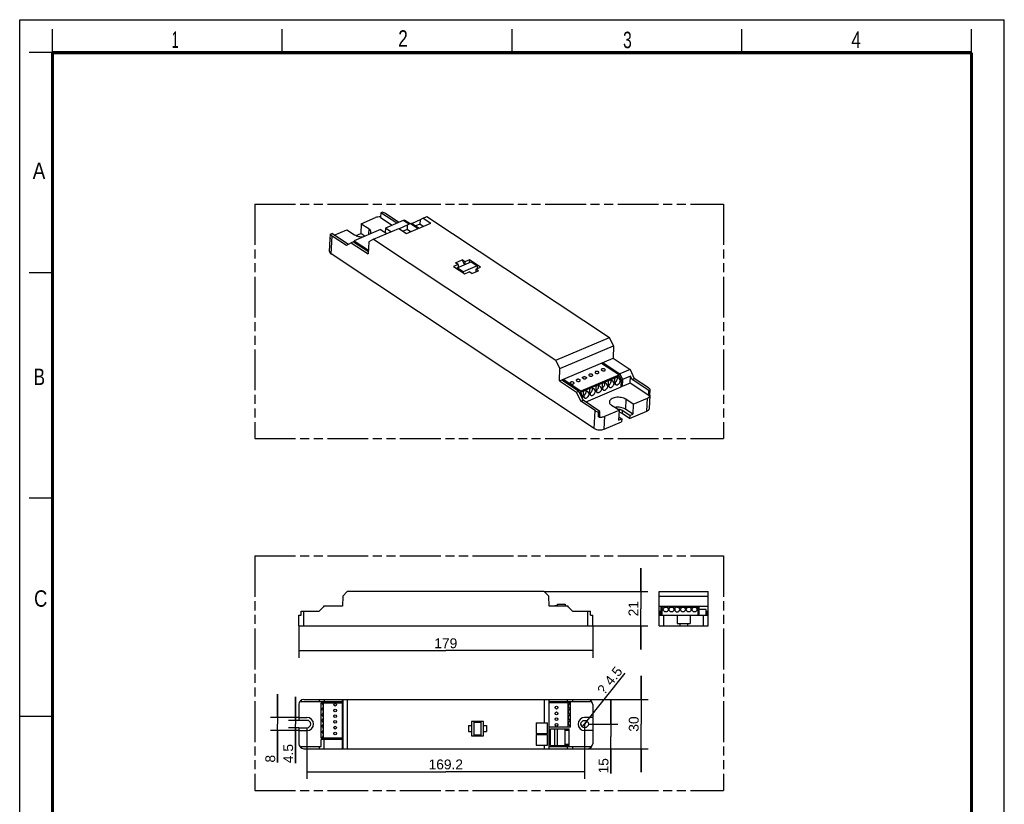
# Model space of a CAD drawing. Header units: millimetres. Extents: x 0 to 210, y 0 to 297.
# Tile 2 of 2: x 0 to 210, y 130 to 297. Entities that reach past the tile are written whole.
import ezdxf
from ezdxf.enums import TextEntityAlignment as Align

# ---------------------------------------------------------------- set-up
doc = ezdxf.new("R2010")
doc.units = ezdxf.units.MM
doc.header["$LTSCALE"] = 19.36
doc.linetypes.add('PHANTOM', pattern=[0.8, 0.45, -0.05, 0.1, -0.05, 0.1, -0.05])
doc.layers.get('0').update_dxf_attribs({"linetype": 'CONTINUOUS'})
for name, color, linetype in [('DEFAULT_3', 7, 'PHANTOM'), ('Z_AXIS', 7, 'CONTINUOUS'), ('Z_DIM_2D', 7, 'CONTINUOUS')]:
    doc.layers.add(name, color=color, linetype=linetype)
doc.styles.add('TEXTSTYLE_2', font='txt', dxfattribs={"width": 0.75})
doc.styles.add('TEXTSTYLE_3', font='arial.ttf')
doc.styles.add('TEXTSTYLE_4', font='symbol_asme.ttf')
doc.dimstyles.new('DIMSTYLE_1', dxfattribs={"dimtxt": 2.1, "dimasz": 3.5, "dimexe": 1.5, "dimexo": 0, "dimgap": 0.525, "dimtad": 1, "dimlfac": 2.857143, "dimdsep": 46, "dimtxsty": 'TEXTSTYLE_3', "dimcen": 0.09, "dimazin": 2, "dimtp": 0.2, "dimtm": 0.2, "dimtfac": 1, "dimtofl": 0, "dimtmove": 0, "dimatfit": 3, "dimfxl": 1, "dimtolj": 1, "dimarcsym": 0})
doc.dimstyles.new('DIMSTYLE_2', dxfattribs={"dimtxt": 2.1, "dimasz": 3.5, "dimexe": 1.5, "dimexo": 0, "dimgap": 0.525, "dimtad": 1, "dimlfac": 2.857143, "dimdsep": 46, "dimtxsty": 'TEXTSTYLE_3', "dimcen": 0.09, "dimazin": 2, "dimtp": 0.5, "dimtm": 0.5, "dimtfac": 1, "dimtofl": 0, "dimtmove": 0, "dimatfit": 3, "dimfxl": 1, "dimtolj": 1, "dimarcsym": 0})
doc.dimstyles.new('DIMSTYLE_3', dxfattribs={"dimtxt": 2.1, "dimasz": 3.5, "dimexe": 1.5, "dimexo": 0, "dimgap": 0.525, "dimtad": 1, "dimlfac": 2.857143, "dimdsep": 46, "dimtxsty": 'TEXTSTYLE_3', "dimcen": 0.09, "dimazin": 2, "dimtp": 0.1, "dimtm": 0.1, "dimtfac": 1, "dimtofl": 0, "dimtmove": 0, "dimatfit": 3, "dimfxl": 1, "dimtolj": 1, "dimarcsym": 0})
doc.dimstyles.new('DIMSTYLE_4', dxfattribs={"dimtxt": 2.1, "dimasz": 3.5, "dimexe": 1.5, "dimexo": 0, "dimtad": 1, "dimlfac": 2.857143, "dimdsep": 46, "dimtxsty": 'TEXTSTYLE_3', "dimcen": 0.09, "dimazin": 2, "dimtp": 0.1, "dimtm": 0.1, "dimtfac": 1, "dimtmove": 0, "dimatfit": 2, "dimfxl": 1, "dimtolj": 1, "dimarcsym": 0})

# ---------------------------------------------------------------- blocks, each defined once
blk = doc.blocks.new('*D0')
at = {"layer": 'Z_DIM_2D', "color": 2, "linetype": 'CONTINUOUS'}
for p, q in [((132.48, 175.09), (132.48, 180.09)), ((132.48, 180.09), (132.48, 171.42)), ((111.89, 175.09), (133.98, 175.09)), ((132.48, 162.74), (132.48, 171.42)), ((121.16, 167.74), (133.98, 167.74)), ((132.48, 167.74), (132.48, 162.74))]:
    blk.add_line(p, q, dxfattribs=at)
at = {"layer": 'Z_DIM_2D', "color": 2, "linetype": 'CONTINUOUS', "style": 'TEXTSTYLE_3'}
blk.add_text('21', height=2.1, rotation=90, dxfattribs=at).set_placement((131.95, 171.42), align=Align.CENTER)
blk = doc.blocks.new('_NONE')
blk = doc.blocks.new('*D1')
at = {"layer": 'Z_DIM_2D', "color": 2, "linetype": 'CONTINUOUS'}
for p, q in [((132.54, 152.07), (132.54, 157.07)), ((132.54, 157.07), (132.54, 146.82)), ((111.89, 152.07), (134.04, 152.07)), ((132.54, 136.57), (132.54, 146.82)), ((111.89, 141.57), (134.04, 141.57)), ((132.54, 141.57), (132.54, 136.57))]:
    blk.add_line(p, q, dxfattribs=at)
at = {"layer": 'Z_DIM_2D', "color": 2, "linetype": 'CONTINUOUS', "style": 'TEXTSTYLE_3'}
blk.add_text('30', height=2.1, rotation=90, dxfattribs=at).set_placement((132.02, 146.82), align=Align.CENTER)
blk = doc.blocks.new('*D2')
at = {"layer": 'Z_DIM_2D', "color": 2, "linetype": 'CONTINUOUS'}
for p, q in [((126.09, 146.82), (126.09, 151.82)), ((126.09, 151.82), (126.09, 144.2)), ((121.28, 146.82), (127.59, 146.82)), ((126.09, 136.28), (126.09, 144.2)), ((111.89, 141.57), (127.59, 141.57)), ((126.09, 141.57), (126.09, 136.28))]:
    blk.add_line(p, q, dxfattribs=at)
at = {"layer": 'Z_DIM_2D', "color": 2, "linetype": 'CONTINUOUS', "style": 'TEXTSTYLE_3'}
blk.add_text('15', height=2.1, rotation=90, dxfattribs=at).set_placement((125.57, 139.55), align=Align.RIGHT)
blk = doc.blocks.new('*D3')
at = {"layer": 'Z_DIM_2D', "color": 2, "linetype": 'CONTINUOUS'}
for p, q in [((61.27, 146.03), (61.27, 135.14)), ((120.49, 146.82), (120.49, 135.14)), ((61.27, 136.64), (90.88, 136.64)), ((120.49, 136.64), (90.88, 136.64))]:
    blk.add_line(p, q, dxfattribs=at)
at = {"layer": 'Z_DIM_2D', "color": 2, "linetype": 'CONTINUOUS', "style": 'TEXTSTYLE_3'}
blk.add_text('169.2', height=2.1, dxfattribs=at).set_placement((90.88, 137.16), align=Align.CENTER)
blk = doc.blocks.new('*D4')
at = {"layer": 'Z_DIM_2D', "color": 2, "linetype": 'CONTINUOUS'}
for p, q in [((58.84, 147.61), (58.84, 152.61)), ((58.84, 152.61), (58.84, 146.82)), ((59.56, 147.61), (57.34, 147.61)), ((59.56, 146.03), (57.34, 146.03)), ((58.84, 138.49), (58.84, 146.82)), ((58.84, 146.03), (58.84, 138.49))]:
    blk.add_line(p, q, dxfattribs=at)
at = {"layer": 'Z_DIM_2D', "color": 2, "linetype": 'CONTINUOUS', "style": 'TEXTSTYLE_3'}
blk.add_text('4.5', height=2.1, rotation=90, dxfattribs=at).set_placement((58.31, 142.57), align=Align.RIGHT)
blk = doc.blocks.new('*D5')
at = {"layer": 'Z_DIM_2D', "color": 2, "linetype": 'CONTINUOUS'}
for p, q in [((55.02, 148.22), (55.02, 153.22)), ((55.02, 153.22), (55.02, 146.82)), ((59.56, 148.22), (53.52, 148.22)), ((59.56, 145.42), (53.52, 145.42)), ((55.02, 138.6), (55.02, 146.82)), ((55.02, 145.42), (55.02, 138.6))]:
    blk.add_line(p, q, dxfattribs=at)
at = {"layer": 'Z_DIM_2D', "color": 2, "linetype": 'CONTINUOUS', "style": 'TEXTSTYLE_3'}
blk.add_text('8', height=2.1, rotation=90, dxfattribs=at).set_placement((54.49, 140.24), align=Align.RIGHT)
blk = doc.blocks.new('*D6')
at = {"layer": 'Z_DIM_2D', "color": 2, "linetype": 'CONTINUOUS'}
for p, q in [((120.49, 146.82), (129.13, 157.7)), ((120.98, 147.44), (120.49, 146.82)), ((120, 146.2), (120.49, 146.82))]:
    blk.add_line(p, q, dxfattribs=at)
for s, style, p in [('4.5', 'TEXTSTYLE_3', (126.19, 154.83)), ('?', 'TEXTSTYLE_4', (124.65, 152.89))]:
    blk.add_text(s, height=2.1, rotation=51.5405, dxfattribs=dict(at, style=style)).set_placement(p)
blk = doc.blocks.new('*D7')
at = {"layer": 'Z_DIM_2D', "color": 2, "linetype": 'CONTINUOUS'}
for p, q in [((59.56, 167.74), (59.56, 160.97)), ((122.21, 167.74), (122.21, 160.97)), ((59.56, 162.47), (90.88, 162.47)), ((122.21, 162.47), (90.88, 162.47))]:
    blk.add_line(p, q, dxfattribs=at)
at = {"layer": 'Z_DIM_2D', "color": 2, "linetype": 'CONTINUOUS', "style": 'TEXTSTYLE_3'}
blk.add_text('179', height=2.1, dxfattribs=at).set_placement((90.88, 163), align=Align.CENTER)

msp = doc.modelspace()

# ---------------------------------------------------------------- linework, layer by layer
at = {"color": 2, "linetype": 'CONTINUOUS'}
for p, q in [((0, 0), (0, 297)), ((0, 297), (210, 297)), ((210, 0), (210, 297)), ((7, 290), (7, 295)), ((56, 290), (56, 295)), ((105, 290), (105, 295)), ((154, 290), (154, 295)), ((203, 290), (203, 295)), ((7, 290), (2, 290)), ((7, 243), (2, 243)), ((7, 195), (2, 195)), ((0, 148.5), (7, 148.5))]:
    msp.add_line(p, q, dxfattribs=at)
at = {"color": 7, "linetype": 'CONTINUOUS'}
for p, q in [((77.0212, 255.8471), (76.9712, 254.793)), ((76.9712, 254.793), (79.4239, 253.1661)), ((80.4238, 253.59), (77.0212, 255.8471)), ((81.8186, 254.1814), (78.017, 252.5696)), ((83.0363, 253.3736), (81.8186, 254.1814)), ((82.127, 254.2816), (81.8467, 254.1628)), ((82.127, 254.2816), (83.2776, 253.5185)), ((85.3823, 254.3047), (83.6752, 253.5809)), ((85.3823, 254.3047), (85.3405, 253.4234)), ((86.0396, 254.6993), (85.3823, 254.3047)), ((86.0396, 254.6993), (86.8683, 255.0507)), ((86.0396, 254.6993), (87.6696, 253.618)), ((86.8683, 255.0507), (125.7862, 229.2353)), ((76.9659, 252.2696), (71.3022, 249.8682)), ((75.4636, 250.2151), (80.8618, 252.504)), ((76.9659, 252.2696), (78.2695, 251.4048)), ((78.017, 252.5696), (77.9712, 251.6027)), ((79.1867, 251.7937), (78.017, 252.5696)), ((80.8618, 252.504), (82.4919, 251.4227)), ((82.6756, 253.1571), (80.9685, 252.4332)), ((82.6338, 252.2758), (81.7627, 251.9064)), ((82.4919, 251.4227), (84.9629, 252.4704)), ((82.6756, 253.1571), (82.6338, 252.2758)), ((83.363, 251.7921), (82.6338, 252.2758)), ((83.3329, 253.5517), (82.6756, 253.1571)), ((83.3329, 253.5517), (83.5686, 253.6516)), ((83.3329, 253.5517), (84.9629, 252.4704)), ((83.5686, 253.6516), (85.1986, 252.5703)), ((85.3405, 253.4234), (84.4694, 253.054)), ((85.1986, 252.5703), (87.6696, 253.618)), ((86.0698, 252.9397), (85.3405, 253.4234)), ((70.0987, 249.0717), (66.5668, 251.4145)), ((75.4636, 250.2151), (74.5, 249.6366)), ((75.4636, 250.2151), (114.3815, 224.3997)), ((70.7223, 249.4461), (69.6898, 248.8262)), ((71.1975, 249.6476), (70.7223, 249.4461)), ((70.7223, 249.4461), (74.341, 247.0457)), ((71.1975, 249.6476), (74.3715, 247.5422)), ((71.2922, 249.6574), (71.2347, 249.6229)), ((71.2922, 249.6574), (71.3022, 249.8682)), ((71.3022, 249.8682), (74.3889, 247.8258)), ((74.5, 249.6366), (74.341, 247.0457)), ((92.9508, 245.1774), (94.3764, 245.7818)), ((94.8525, 244.7853), (94.3764, 245.7818)), ((94.9436, 245.4055), (94.3764, 245.7818)), ((95.9225, 245.8206), (94.9436, 245.4055)), ((95.9225, 245.8206), (95.8944, 245.2271)), ((98.2889, 244.2509), (95.9225, 245.8206)), ((93.518, 244.8011), (92.5581, 244.3941)), ((92.5581, 244.3941), (94.9245, 242.8244)), ((93.518, 244.8011), (92.9508, 245.1774)), ((93.2736, 244.1159), (93.2646, 243.9255)), ((93.2736, 244.1159), (96.2768, 245.3892)), ((94.5702, 243.2558), (93.2736, 244.1159)), ((93.518, 244.8011), (93.4899, 244.2076)), ((97.5735, 244.5291), (94.5702, 243.2558)), ((94.9436, 245.4055), (94.9155, 244.812)), ((96.2768, 245.3892), (97.5735, 244.5291)), ((97.31, 243.8358), (97.2802, 243.2064)), ((97.31, 243.8358), (98.2889, 244.2509)), ((97.8773, 243.4595), (97.31, 243.8358)), ((97.5735, 244.5291), (97.5453, 243.9356)), ((94.5702, 243.2558), (94.5612, 243.0654)), ((94.9245, 242.8244), (95.8844, 243.2314)), ((96.4517, 242.8551), (95.8844, 243.2314)), ((96.4517, 242.8551), (97.8773, 243.4595)), ((114.3815, 224.3997), (125.7862, 229.2353)), ((126.6379, 227.4526), (125.7862, 229.2353)), ((115.2332, 222.617), (126.6379, 227.4526)), ((126.6379, 227.4526), (126.5491, 224.8151)), ((115.1444, 219.9795), (126.5491, 224.8151)), ((126.5491, 224.8151), (130.1678, 222.4147)), ((115.2332, 222.617), (114.3815, 224.3997)), ((115.1444, 219.9795), (115.2332, 222.617)), ((124.1161, 223.7835), (127.8969, 221.2756)), ((124.4012, 223.9044), (124.387, 223.6039)), ((124.4012, 223.9044), (128.0199, 221.504)), ((127.8969, 221.2756), (119.6855, 217.794)), ((127.1266, 220.7424), (127.8869, 221.0648)), ((127.8969, 221.2756), (127.8869, 221.0648)), ((127.8869, 221.0648), (128.3127, 220.1735)), ((130.1678, 222.4147), (128.0199, 221.504)), ((128.0199, 221.504), (128.5978, 220.2944)), ((130.2705, 221.0036), (128.5978, 220.2944)), ((130.1678, 222.4147), (131.0803, 220.5047)), ((130.1986, 219.4857), (130.2705, 221.0036)), ((130.6051, 220.3032), (130.2705, 221.0036)), ((130.6051, 220.3032), (131.0803, 220.5047)), ((115.1444, 219.9795), (118.7631, 217.5792)), ((115.6196, 220.181), (119.2383, 217.7806)), ((115.8904, 220.0014), (115.9047, 220.3019)), ((119.6855, 217.794), (115.9047, 220.3019)), ((123.1349, 219.05), (119.6755, 217.5832)), ((128.2408, 218.6555), (120.7442, 215.477)), ((128.3127, 220.1735), (128.1214, 220.0923)), ((128.3127, 220.1735), (128.2408, 218.6555)), ((128.5259, 218.7764), (128.255, 218.9561)), ((128.5978, 220.2944), (128.5259, 218.7764)), ((130.1986, 219.4857), (128.5259, 218.7764)), ((134.1533, 216.8623), (130.1986, 219.4857)), ((134.2033, 217.9164), (130.6051, 220.3032)), ((118.7631, 217.5792), (119.2383, 217.7806)), ((119.6756, 215.6691), (118.7631, 217.5792)), ((120.1508, 215.8706), (119.2383, 217.7806)), ((119.6755, 217.5832), (119.6855, 217.794)), ((120.1013, 216.6919), (119.6755, 217.5832)), ((120.0704, 216.039), (120.1013, 216.6919)), ((120.3307, 216.7891), (120.1013, 216.6919)), ((121.6612, 217.3533), (121.4686, 217.2716)), ((122.9918, 217.9174), (122.7992, 217.8357)), ((123.1442, 217.4915), (123.1382, 217.4956)), ((134.1533, 216.8623), (134.2033, 217.9164)), ((119.6756, 215.6691), (120.1508, 215.8706)), ((123.749, 213.4838), (120.1508, 215.8706)), ((123.699, 212.4297), (123.749, 213.4838)), ((68.8943, 174.1111), (69.8743, 175.0911)), ((111.8942, 175.0911), (69.8743, 175.0911)), ((111.8942, 175.0911), (112.8742, 174.1111)), ((136.3583, 170.8911), (136.3583, 175.0911)), ((136.3583, 175.0911), (146.8583, 175.0911)), ((146.8583, 170.8911), (146.8583, 175.0911)), ((68.8943, 174.1111), (68.8564, 171.9411)), ((112.9121, 171.9411), (112.8742, 174.1111)), ((114.7298, 172.3611), (116.3573, 172.3611)), ((114.7298, 172.0636), (114.7298, 172.3611)), ((116.3573, 172.3611), (116.3573, 171.9411)), ((136.3583, 174.1111), (146.8583, 174.1111)), ((64.9493, 171.9411), (63.8993, 170.8911)), ((64.7743, 171.9411), (64.7743, 171.7661)), ((68.8564, 171.9411), (64.7743, 171.9411)), ((116.9943, 171.9411), (112.9121, 171.9411)), ((114.1173, 172.0636), (114.7298, 172.0636)), ((114.1173, 171.9411), (114.1173, 172.0636)), ((117.8693, 170.8911), (116.8193, 171.9411)), ((116.9943, 171.7661), (116.9943, 171.9411)), ((136.3583, 171.9411), (146.8583, 171.9411)), ((136.7958, 170.0161), (136.7958, 171.9411)), ((137.0583, 170.0161), (137.0583, 171.9411)), ((140.2433, 171.7661), (137.0583, 171.7661)), ((137.2694, 171.2761), (137.0583, 171.2761)), ((138.4944, 171.2761), (138.3171, 171.2761)), ((139.7194, 171.2761), (139.5421, 171.2761)), ((143.9183, 171.7661), (144.6183, 171.7661)), ((144.6183, 171.2761), (144.4421, 171.2761)), ((144.6183, 171.9411), (144.6183, 170.0161)), ((144.8808, 171.9411), (144.8808, 170.0161)), ((146.4208, 171.2761), (144.8808, 171.2761)), ((146.4208, 170.0161), (146.4208, 171.2761)), ((60.0143, 151.6338), (68.8564, 151.6338)), ((63.8993, 152.0713), (63.8993, 151.6338)), ((63.8993, 152.0713), (117.8693, 152.0713)), ((64.2843, 147.6614), (64.2843, 151.3713)), ((64.2843, 151.3713), (68.8564, 151.3713)), ((64.7743, 143.8113), (64.7743, 151.3713)), ((64.9493, 152.0713), (64.9493, 151.6338)), ((68.8564, 141.5713), (68.8564, 152.0713)), ((68.8943, 152.0713), (68.8943, 141.5713)), ((69.8743, 152.0713), (69.8743, 141.5713)), ((111.8942, 152.0713), (111.8942, 147.1013)), ((112.8742, 152.0713), (112.8742, 141.5713)), ((112.9121, 141.5713), (112.9121, 152.0713)), ((112.9121, 151.6338), (121.7543, 151.6338)), ((112.9121, 151.383), (117.4843, 151.3888)), ((116.8193, 151.6338), (116.8193, 152.0713)), ((116.9943, 146.1738), (116.9943, 151.3882)), ((117.4843, 146.1738), (117.4843, 151.3888)), ((117.8693, 152.0713), (117.8693, 151.6338)), ((98.9168, 147.3988), (96.3618, 147.3988)), ((96.3618, 147.3988), (96.3618, 144.3013)), ((96.9393, 147.2326), (98.3393, 147.2326)), ((96.9393, 144.4676), (96.9393, 147.2326)), ((98.3393, 147.2326), (98.3393, 144.4676)), ((98.9168, 144.3013), (98.9168, 147.3988)), ((110.1343, 147.1013), (112.5627, 147.1013)), ((110.1343, 147.1013), (110.1343, 144.8263)), ((112.5627, 144.8263), (112.5627, 147.1013)), ((95.7493, 146.5151), (96.3618, 146.5151)), ((95.7493, 146.5151), (95.7493, 145.2026)), ((95.7493, 145.2026), (96.3618, 145.2026)), ((98.9168, 146.5151), (99.5293, 146.5151)), ((98.9168, 145.2026), (99.5293, 145.2026)), ((99.5293, 146.5151), (99.5293, 145.2026)), ((117.4843, 146.1738), (112.9121, 146.1738)), ((113.1793, 145.7713), (117.1693, 145.7713)), ((113.1793, 142.2713), (113.1793, 145.7713)), ((114.1173, 142.2713), (114.1173, 145.7713)), ((114.7298, 142.2713), (114.7298, 145.7713)), ((116.3573, 142.2713), (116.3573, 145.7713)), ((116.3573, 145.4913), (117.1693, 145.4913)), ((116.9954, 145.4913), (116.9954, 145.7713)), ((117.1693, 142.2713), (117.1693, 145.7713)), ((64.2843, 143.8113), (64.2843, 143.9875)), ((68.8564, 143.8113), (64.2843, 143.8113)), ((64.2843, 142.0088), (64.2843, 143.5488)), ((68.8564, 143.5488), (64.2843, 143.5488)), ((64.9493, 141.5713), (64.9493, 143.5488)), ((96.3618, 144.3013), (98.9168, 144.3013)), ((98.3393, 144.4676), (96.9393, 144.4676)), ((110.1343, 144.8263), (112.5627, 144.8263)), ((110.1343, 144.6093), (112.5627, 144.6093)), ((110.1343, 144.6093), (110.1343, 142.3343)), ((111.8942, 144.8263), (111.8942, 144.6093)), ((112.5627, 142.3343), (112.5627, 144.6093)), ((60.0143, 142.0088), (64.2843, 142.0088)), ((63.8993, 142.0088), (63.8993, 141.5713)), ((63.8993, 141.5713), (117.8693, 141.5713)), ((110.1343, 142.3343), (112.5627, 142.3343)), ((111.8942, 142.3343), (111.8942, 141.5713)), ((112.9121, 142.0088), (121.7543, 142.0088)), ((113.1793, 142.2713), (117.1693, 142.2713)), ((116.3573, 142.5163), (117.1693, 142.5163)), ((116.8193, 141.5713), (116.8193, 142.0088)), ((116.9954, 142.2713), (116.9954, 142.5163)), ((117.8693, 142.0088), (117.8693, 141.5713))]:
    msp.add_line(p, q, dxfattribs=at)
at = {"color": 7, "linetype": 'CONTINUOUS', "const_width": 0.7}
for points in [[(7, 7), (7, 290)], [(7, 290), (203, 290)], [(203, 7), (203, 290)]]:
    msp.add_lwpolyline(points, dxfattribs=at)
at = {"color": 7, "linetype": 'CONTINUOUS'}
for centre, radius in [((137.7933, 171.2411), 0.525), ((139.0183, 171.2411), 0.525), ((67.2943, 150.9513), 0.2975), ((67.2943, 149.7263), 0.2975), ((114.4696, 150.3213), 0.2975), ((114.4696, 149.0963), 0.2975), ((67.2943, 148.5013), 0.2975), ((114.4696, 147.8713), 0.2975), ((114.4696, 146.6463), 0.2975)]:
    msp.add_circle(centre, radius, dxfattribs=at)
for centre, radius, start, end in [((119.8654, 217.5757), 0.8665, 301.132226, 305.452183), ((121.0754, 216.7106), 0.7488, 173.985906, 177.263291), ((120.7807, 217.2628), 0.6879, 357.261169, 0.729155), ((121.1959, 218.1399), 0.8665, 301.132226, 305.452183), ((122.4059, 217.2748), 0.7488, 173.985906, 177.263291), ((122.1113, 217.827), 0.6879, 357.261169, 0.729155), ((122.5243, 218.7074), 0.8705, 301.142916, 305.813611), ((123.7365, 217.8389), 0.7488, 173.985906, 177.263291), ((140.2433, 171.2411), 0.525, 90, 3.822554)]:
    msp.add_arc(centre, radius, start, end, dxfattribs=at)
for centre, major_axis, ratio, start_param, end_param in [((122.2606, 217.5308), (-0.4785, 0.9447), 0.58401092, -1.54374456, 1.4644158), ((123.5912, 218.095), (-0.4785, 0.9447), 0.58401092, -0.03966438, 1.4644158), ((120.9301, 216.9667), (-0.4785, 0.9447), 0.58401092, -1.54374456, 1.4644158), ((64.2493, 150.6363), (0.525, 0), 1, -1.50408018, 1.50408018), ((64.2493, 149.4113), (0.525, 0), 1, -1.50408018, 1.50408018), ((117.5193, 150.6538), (0.525, 0), 1, 1.63751248, 4.64567283), ((117.5193, 149.4288), (0.525, 0), 1, 1.63751248, 4.64567283), ((64.2493, 148.1863), (0.525, 0), 1, 0, 1.50408018), ((117.5193, 148.2038), (0.525, 0), 1, 1.63751248, 4.64567283), ((117.5193, 146.9788), (0.525, 0), 1, 1.63751248, 4.64567283)]:
    msp.add_ellipse(centre, major_axis=major_axis, ratio=ratio, start_param=start_param, end_param=end_param, dxfattribs=at)
for points, knots in [([(74.3747, 248.8286), (74.3736, 248.8055), (74.3869, 248.7539), (74.4214, 248.7152), (74.4421, 248.6972)], [0, 0, 0, 0, 0.45883379, 1, 1, 1, 1]), ([(74.4573, 248.9552), (74.4343, 248.9392), (74.3948, 248.9035), (74.3759, 248.8523), (74.3747, 248.8286)], [0, 0, 0, 0, 0.54220882, 1, 1, 1, 1]), ([(120.1457, 220.5269), (120.1159, 220.5467), (120.0653, 220.5897), (120.0429, 220.6554), (120.0443, 220.684)], [0, 0, 0, 0, 0.55444927, 1, 1, 1, 1]), ([(120.0443, 220.684), (120.045, 220.6991), (120.0526, 220.7304), (120.0804, 220.7728), (120.1227, 220.8102), (120.1998, 220.8543), (120.3212, 220.8885), (120.4798, 220.897), (120.637, 220.8735), (120.7546, 220.828), (120.8272, 220.7768), (120.8657, 220.7356), (120.8894, 220.6908), (120.894, 220.6588), (120.8933, 220.6438)], [0, 0, 0, 0, 0.04319304, 0.09013042, 0.14330077, 0.20364458, 0.34364753, 0.50000131, 0.65635497, 0.79635754, 0.85670121, 0.90987118, 0.95680858, 1, 1, 1, 1]), ([(120.1457, 220.5269), (120.1806, 220.5037), (120.2631, 220.4664), (120.4438, 220.4273), (120.5912, 220.4342), (120.683, 220.4598)], [0, 0, 0, 0, 0.22711214, 0.4837856, 1, 1, 1, 1]), ([(120.8933, 220.6438), (120.8924, 220.6242), (120.8795, 220.5825), (120.8335, 220.5302), (120.7659, 220.4877), (120.7123, 220.468), (120.683, 220.4598)], [0, 0, 0, 0, 0.19885937, 0.42485749, 0.69187974, 1, 1, 1, 1]), ([(117.3832, 219.5557), (117.3818, 219.5271), (117.4042, 219.4614), (117.4548, 219.4184), (117.4846, 219.3986)], [0, 0, 0, 0, 0.44555199, 1, 1, 1, 1]), ([(118.1308, 219.6726), (118.0677, 219.7145), (117.9512, 219.7525), (117.7919, 219.7673), (117.6686, 219.7592), (117.5571, 219.7323), (117.4665, 219.6884), (117.4029, 219.6298), (117.3843, 219.5791), (117.3832, 219.5557)], [0, 0, 0, 0, 0.26760091, 0.41731734, 0.56496899, 0.70141723, 0.81967762, 0.91732689, 1, 1, 1, 1]), ([(117.4846, 219.3986), (117.5477, 219.3567), (117.6642, 219.3188), (117.8235, 219.3039), (117.9468, 219.312), (118.0582, 219.339), (118.1489, 219.3829), (118.2125, 219.4415), (118.2311, 219.4921), (118.2322, 219.5155)], [0, 0, 0, 0, 0.26760091, 0.41731734, 0.56496899, 0.70141723, 0.81967762, 0.91732689, 1, 1, 1, 1]), ([(118.2322, 219.5155), (118.2336, 219.5442), (118.2111, 219.6098), (118.1606, 219.6529), (118.1308, 219.6726)], [0, 0, 0, 0, 0.44555199, 1, 1, 1, 1]), ([(118.7137, 220.1199), (118.7124, 220.0912), (118.7348, 220.0256), (118.7853, 219.9825), (118.8151, 219.9628)], [0, 0, 0, 0, 0.44555199, 1, 1, 1, 1]), ([(119.4614, 220.2368), (119.3982, 220.2787), (119.2817, 220.3166), (119.1224, 220.3315), (118.9991, 220.3234), (118.8877, 220.2964), (118.797, 220.2525), (118.7334, 220.1939), (118.7148, 220.1433), (118.7137, 220.1199)], [0, 0, 0, 0, 0.26760091, 0.41731734, 0.56496899, 0.70141723, 0.81967762, 0.91732689, 1, 1, 1, 1]), ([(118.8151, 219.9628), (118.8783, 219.9209), (118.9948, 219.8829), (119.1541, 219.8681), (119.2774, 219.8762), (119.3888, 219.9031), (119.4795, 219.947), (119.5431, 220.0056), (119.5616, 220.0563), (119.5628, 220.0797)], [0, 0, 0, 0, 0.26760091, 0.41731734, 0.56496899, 0.70141723, 0.81967762, 0.91732689, 1, 1, 1, 1]), ([(119.5628, 220.0797), (119.5641, 220.1083), (119.5417, 220.174), (119.4912, 220.217), (119.4614, 220.2368)], [0, 0, 0, 0, 0.44555199, 1, 1, 1, 1]), ([(122.1501, 218.2242), (122.1513, 218.2496), (122.1509, 218.3427), (122.1283, 218.4374), (122.0953, 218.4966)], [0, 0, 0, 0, 0.27339106, 1, 1, 1, 1]), ([(123.0337, 218.0015), (123.1214, 218.0647), (123.2775, 218.2237), (123.4109, 218.4641), (123.4699, 218.6688), (123.4907, 218.8516), (123.4662, 218.9885), (123.4258, 219.0609)], [0, 0, 0, 0, 0.26834821, 0.54340349, 0.67360112, 0.79422481, 1, 1, 1, 1]), ([(120.3274, 216.7464), (120.3255, 216.7056), (120.3284, 216.6272), (120.3563, 216.5179), (120.4072, 216.4268), (120.4564, 216.3809), (120.4831, 216.3632)], [0, 0, 0, 0, 0.28383641, 0.54168966, 0.77730955, 1, 1, 1, 1]), ([(120.368, 216.8699), (120.4314, 216.915), (120.5498, 217.0239), (120.6897, 217.2195), (120.7859, 217.4349), (120.8161, 217.5868), (120.8196, 217.66)], [0, 0, 0, 0, 0.24947877, 0.51010133, 0.76531809, 1, 1, 1, 1]), ([(120.4831, 216.3632), (120.5217, 216.3376), (120.6176, 216.3034), (120.7773, 216.3164), (120.9429, 216.3843), (121.1617, 216.5431), (121.3745, 216.8223), (121.4615, 217.0956), (121.4679, 217.23)], [0, 0, 0, 0, 0.09252949, 0.19534878, 0.31336878, 0.44575007, 0.73146092, 1, 1, 1, 1]), ([(120.8196, 217.66), (120.8208, 217.6855), (120.8203, 217.7785), (120.7978, 217.8733), (120.7648, 217.9324)], [0, 0, 0, 0, 0.27339106, 1, 1, 1, 1]), ([(121.658, 217.3105), (121.656, 217.2698), (121.6589, 217.1913), (121.6868, 217.082), (121.7378, 216.9909), (121.7869, 216.945), (121.8136, 216.9273)], [0, 0, 0, 0, 0.28383641, 0.54168966, 0.77730955, 1, 1, 1, 1]), ([(121.6985, 217.434), (121.762, 217.4792), (121.8804, 217.5881), (122.0202, 217.7837), (122.1164, 217.999), (122.1466, 218.151), (122.1501, 218.2242)], [0, 0, 0, 0, 0.24947877, 0.51010133, 0.76531809, 1, 1, 1, 1]), ([(121.8136, 216.9273), (121.8522, 216.9017), (121.9481, 216.8676), (122.1078, 216.8805), (122.2734, 216.9485), (122.4922, 217.1073), (122.705, 217.3864), (122.7921, 217.6598), (122.7984, 217.7941)], [0, 0, 0, 0, 0.09252949, 0.19534878, 0.31336878, 0.44575007, 0.73146092, 1, 1, 1, 1]), ([(122.9885, 217.8747), (122.9849, 217.7986), (122.997, 217.6851), (123.065, 217.5598), (123.1124, 217.5136), (123.1382, 217.4956)], [0, 0, 0, 0, 0.53999386, 0.77668423, 1, 1, 1, 1]), ([(124.1297, 218.3999), (124.1306, 218.3347), (124.1123, 218.1975), (124.0148, 217.9294), (123.8412, 217.6895), (123.6187, 217.5207), (123.4484, 217.4468), (123.2833, 217.4306), (123.1839, 217.4651), (123.1442, 217.4915)], [0, 0, 0, 0, 0.12653144, 0.26533371, 0.55141296, 0.6849608, 0.80404343, 0.90740947, 1, 1, 1, 1])]:
    msp.add_open_spline(points, degree=3, knots=knots, dxfattribs=at)
at = {"layer": 'DEFAULT_3', "color": 7, "linetype": 'PHANTOM'}
for p, q in [((50.1286, 257.68), (50.1286, 207.68)), ((50.1286, 257.68), (150.1286, 257.68)), ((150.1286, 257.68), (150.1286, 207.68)), ((50.1286, 207.68), (150.1286, 207.68)), ((50.1286, 182.68), (50.1286, 132.68)), ((50.1286, 182.68), (150.1286, 182.68)), ((150.1286, 182.68), (150.1286, 132.68)), ((50.1286, 132.68), (150.1286, 132.68))]:
    msp.add_line(p, q, dxfattribs=at)
at = {"layer": 'Z_AXIS', "color": 7, "linetype": 'CONTINUOUS'}
for p, q in [((72.8433, 253.501), (75.8845, 254.7905)), ((77.0212, 255.8471), (77.2956, 255.9635)), ((80.899, 253.7915), (78.0474, 255.683)), ((67.0954, 251.0639), (69.802, 252.2115)), ((69.802, 252.2115), (71.3904, 251.1579)), ((72.8433, 253.501), (72.7433, 251.3928)), ((72.8433, 253.501), (74.4316, 252.4473)), ((66.105, 247.6073), (66.23, 250.2446)), ((66.2425, 250.244), (66.2924, 251.2982)), ((66.2924, 251.2982), (66.5668, 251.4145)), ((69.6898, 248.8262), (66.6427, 250.8475)), ((71.7484, 250.9709), (72.7433, 251.3928)), ((73.5835, 250.8355), (72.7433, 251.3928)), ((122.5428, 209.8531), (66.4628, 247.0527)), ((123.1349, 219.05), (127.1266, 220.7424)), ((134.1274, 218.4835), (131.0803, 220.5047)), ((124.3223, 218.4816), (124.1297, 218.3999)), ((125.6529, 219.0457), (125.4603, 218.964)), ((126.9834, 219.6099), (126.7908, 219.5282)), ((130.8682, 215.0112), (133.9095, 216.3007)), ((134.1533, 216.8623), (134.4278, 216.9787)), ((134.2033, 217.9164), (134.4777, 218.0328)), ((134.3054, 214.1341), (134.4353, 216.8748)), ((134.4278, 216.9787), (134.4777, 218.0328)), ((122.7227, 213.6479), (119.6756, 215.6691)), ((127.827, 213.7218), (126.2386, 214.7754)), ((130.8682, 215.0112), (129.2798, 216.0649)), ((130.8682, 215.0112), (130.7683, 212.903)), ((123.4246, 212.3134), (123.4746, 213.3675)), ((123.4246, 212.3134), (123.699, 212.4297)), ((123.4746, 213.3675), (123.749, 213.4838)), ((124.7857, 212.4323), (127.827, 213.7218)), ((127.827, 213.7218), (127.727, 211.6135)), ((127.7603, 212.3149), (128.3923, 211.8956)), ((130.073, 211.9885), (128.4846, 213.0421)), ((130.103, 212.6209), (128.5146, 213.6746)), ((130.7683, 212.903), (129.1799, 213.9567)), ((130.073, 211.9885), (133.7796, 213.56)), ((130.103, 212.6209), (130.073, 211.9885)), ((130.103, 212.6209), (130.7683, 212.903)), ((124.6558, 209.6916), (128.3623, 211.2631)), ((127.727, 211.6135), (128.3923, 211.8956)), ((128.3923, 211.8956), (128.3623, 211.2631)), ((60.0143, 170.0161), (60.0143, 170.8911)), ((60.0143, 170.8911), (63.8993, 170.8911)), ((117.8693, 170.8911), (121.7543, 170.8911)), ((121.7543, 170.0161), (121.7543, 170.8911)), ((136.3583, 167.7411), (136.3583, 170.8911)), ((136.3583, 170.8911), (136.7958, 170.8911)), ((136.5431, 170.0161), (136.5431, 170.8911)), ((140.2433, 171.7661), (143.9183, 171.7661)), ((140.9444, 171.2761), (140.7671, 171.2761)), ((142.1694, 171.2761), (141.9921, 171.2761)), ((143.3944, 171.2761), (143.2171, 171.2761)), ((146.4208, 170.8911), (146.8583, 170.8911)), ((146.6734, 170.0161), (146.6734, 170.8911)), ((146.8583, 167.7411), (146.8583, 170.8911)), ((59.5593, 167.7411), (59.5593, 170.0161)), ((59.5593, 170.0161), (60.0143, 170.0161)), ((121.7543, 170.0161), (122.2093, 170.0161)), ((122.2093, 167.7411), (122.2093, 170.0161)), ((136.5431, 170.0161), (146.6734, 170.0161)), ((140.2083, 170.0161), (140.2083, 168.2661)), ((140.2083, 168.2661), (143.0083, 168.2661)), ((140.8208, 168.2661), (140.8208, 167.7411)), ((142.3958, 168.2661), (142.3958, 167.7411)), ((143.0083, 170.0161), (143.0083, 168.2661)), ((59.5593, 167.7411), (122.2093, 167.7411)), ((136.3583, 167.7411), (146.8583, 167.7411)), ((60.0143, 151.8865), (60.0143, 151.6338)), ((60.6093, 152.0713), (63.8993, 152.0713)), ((117.8693, 152.0713), (121.1593, 152.0713)), ((121.7543, 151.8865), (121.7543, 151.6338)), ((59.5593, 151.0213), (59.5593, 147.6088)), ((122.2093, 151.0213), (122.2093, 142.6213)), ((59.5593, 148.2213), (61.2743, 148.2213)), ((61.2743, 147.6088), (59.5593, 147.6088)), ((64.2843, 143.9863), (64.2843, 147.6625)), ((122.2093, 148.2213), (120.4943, 148.2213)), ((59.5593, 146.0338), (59.5593, 142.6213)), ((59.5593, 146.0338), (61.2743, 146.0338)), ((59.5593, 145.4213), (61.2743, 145.4213)), ((122.2093, 145.4213), (120.4943, 145.4213)), ((60.0143, 142.0088), (60.0143, 141.7562)), ((60.6093, 141.5713), (63.8993, 141.5713)), ((117.8693, 141.5713), (121.1593, 141.5713)), ((121.7543, 142.0088), (121.7543, 141.7562))]:
    msp.add_line(p, q, dxfattribs=at)
at = {"layer": 'Z_AXIS', "color": 9, "linetype": 'CONTINUOUS'}
for p, q in [((74.4316, 252.4473), (74.3711, 251.1694)), ((66.4628, 247.0527), (66.6427, 250.8475)), ((133.7796, 213.56), (133.9095, 216.3007)), ((129.2798, 216.0649), (129.1799, 213.9567)), ((122.5428, 209.8531), (122.7227, 213.6479)), ((124.6558, 209.6916), (124.7857, 212.4323)), ((128.5146, 213.6746), (128.4846, 213.0421)), ((60.6093, 167.7411), (60.6093, 170.8911)), ((121.1593, 167.7411), (121.1593, 170.8911)), ((137.4083, 167.7411), (137.4083, 170.0161)), ((145.8083, 167.7411), (145.8083, 170.0161))]:
    msp.add_line(p, q, dxfattribs=at)
at = {"layer": 'Z_AXIS', "color": 7, "linetype": 'CONTINUOUS'}
for centre, radius in [((141.4683, 171.2411), 0.525), ((142.6933, 171.2411), 0.525), ((143.9183, 171.2411), 0.525), ((67.2943, 147.2763), 0.2975), ((120.4943, 146.8213), 0.7875), ((67.2943, 146.0513), 0.2975), ((67.2943, 144.8263), 0.2975)]:
    msp.add_circle(centre, radius, dxfattribs=at)
for centre, radius, start, end in [((66.6739, 250.3267), 0.4395, 164.610135, 177.224237), ((123.857, 219.2682), 0.8665, 301.132226, 305.452183), ((125.067, 218.4031), 0.7488, 173.985906, 177.263291), ((124.7724, 218.9553), 0.6879, 357.261169, 0.729155), ((125.1876, 219.8323), 0.8665, 301.132226, 305.452183), ((126.3976, 218.9672), 0.7488, 173.985906, 177.263291), ((126.1029, 219.5194), 0.6879, 357.261169, 0.729155), ((126.5181, 220.3965), 0.8665, 301.132226, 305.452183), ((127.7281, 219.5314), 0.7488, 173.985906, 177.263291), ((127.4335, 220.0836), 0.6879, 357.261169, 0.729155), ((140.2433, 171.2411), 0.525, 3.822554, 90), ((60.6093, 151.0213), 1.05, 90, 180), ((121.1593, 151.0213), 1.05, 0, 90), ((61.2743, 146.8213), 1.4, 270, 90), ((61.2743, 146.8213), 0.7875, 270, 90), ((120.4943, 146.8213), 1.4, 90, 270), ((60.6093, 142.6213), 1.05, 180, 270), ((121.1593, 142.6213), 1.05, 270, 360)]:
    msp.add_arc(centre, radius, start, end, dxfattribs=at)
for centre, major_axis, ratio, start_param, end_param in [((127.5828, 219.7874), (-0.4785, 0.9447), 0.58401092, -1.54374456, 1.4644158), ((123.5912, 218.095), (-0.4785, 0.9447), 0.58401092, -1.54374456, -0.03966438), ((124.9217, 218.6591), (-0.4785, 0.9447), 0.58401092, -1.54374456, 1.4644158), ((126.2523, 219.2233), (-0.4785, 0.9447), 0.58401092, -1.54374456, 1.4644158), ((64.2493, 148.1863), (0.525, 0), 1, -1.50408018, 0), ((64.2493, 146.9613), (0.525, 0), 1, 4.77910513, 7.78726549), ((64.2493, 145.7363), (0.525, 0), 1, 4.77910513, 7.78726549), ((64.2493, 144.5113), (0.525, 0), 1, 4.77910513, 7.78726549)]:
    msp.add_ellipse(centre, major_axis=major_axis, ratio=ratio, start_param=start_param, end_param=end_param, dxfattribs=at)
for points, knots in [([(76.9784, 254.9433), (76.7848, 254.9582), (76.4116, 254.9492), (76.047, 254.8594), (75.8845, 254.7905)], [0, 0, 0, 0, 0.52379202, 1, 1, 1, 1]), ([(78.0474, 255.683), (77.9419, 255.753), (77.697, 255.8704), (77.4356, 255.9386), (77.2956, 255.9635)], [0, 0, 0, 0, 0.47100623, 1, 1, 1, 1]), ([(74.9088, 251.7079), (74.9119, 251.7738), (74.8939, 251.9125), (74.7982, 252.1098), (74.6406, 252.2935), (74.5063, 252.3978), (74.4316, 252.4473)], [0, 0, 0, 0, 0.2154901, 0.44737817, 0.70717514, 1, 1, 1, 1]), ([(66.2924, 251.2982), (66.309, 251.212), (66.4028, 251.0326), (66.5541, 250.9062), (66.6427, 250.8475)], [0, 0, 0, 0, 0.45203897, 1, 1, 1, 1]), ([(71.3904, 251.1579), (71.5174, 251.0736), (71.8092, 250.9292), (72.2945, 250.7893), (72.8235, 250.7207), (73.1863, 250.7261), (73.3665, 250.7427)], [0, 0, 0, 0, 0.22286113, 0.4718192, 0.73543775, 1, 1, 1, 1]), ([(74.7604, 251.3337), (74.8038, 251.3891), (74.8751, 251.5071), (74.9057, 251.6425), (74.9088, 251.7079)], [0, 0, 0, 0, 0.51811671, 1, 1, 1, 1]), ([(66.105, 247.6073), (66.1027, 247.5579), (66.1161, 247.4538), (66.1879, 247.3059), (66.3061, 247.1681), (66.4068, 247.0898), (66.4628, 247.0527)], [0, 0, 0, 0, 0.21549022, 0.44737827, 0.70717519, 1, 1, 1, 1]), ([(121.3748, 221.2482), (121.3735, 221.2195), (121.3959, 221.1539), (121.4464, 221.1108), (121.4762, 221.0911)], [0, 0, 0, 0, 0.44555199, 1, 1, 1, 1]), ([(122.1225, 221.3651), (122.0593, 221.407), (121.9428, 221.4449), (121.7835, 221.4598), (121.6602, 221.4517), (121.5488, 221.4247), (121.4581, 221.3808), (121.3945, 221.3222), (121.3759, 221.2716), (121.3748, 221.2482)], [0, 0, 0, 0, 0.26760091, 0.41731734, 0.56496899, 0.70141723, 0.81967762, 0.91732689, 1, 1, 1, 1]), ([(121.4762, 221.0911), (121.5394, 221.0492), (121.6559, 221.0112), (121.8152, 220.9964), (121.9385, 221.0045), (122.0499, 221.0314), (122.1406, 221.0753), (122.2042, 221.1339), (122.2227, 221.1846), (122.2239, 221.208)], [0, 0, 0, 0, 0.26760091, 0.41731734, 0.56496899, 0.70141723, 0.81967762, 0.91732689, 1, 1, 1, 1]), ([(122.2239, 221.208), (122.2252, 221.2366), (122.2028, 221.3023), (122.1523, 221.3453), (122.1225, 221.3651)], [0, 0, 0, 0, 0.44555199, 1, 1, 1, 1]), ([(122.7054, 221.8123), (122.704, 221.7837), (122.7264, 221.718), (122.777, 221.675), (122.8068, 221.6552)], [0, 0, 0, 0, 0.44555199, 1, 1, 1, 1]), ([(123.453, 221.9292), (123.3899, 221.9711), (123.2734, 222.0091), (123.1141, 222.0239), (122.9908, 222.0158), (122.8794, 221.9889), (122.7887, 221.945), (122.7251, 221.8864), (122.7065, 221.8357), (122.7054, 221.8123)], [0, 0, 0, 0, 0.26760091, 0.41731734, 0.56496899, 0.70141723, 0.81967762, 0.91732689, 1, 1, 1, 1]), ([(122.8068, 221.6552), (122.8699, 221.6133), (122.9864, 221.5754), (123.1457, 221.5605), (123.269, 221.5686), (123.3804, 221.5956), (123.4711, 221.6395), (123.5347, 221.6981), (123.5533, 221.7487), (123.5544, 221.7721)], [0, 0, 0, 0, 0.26760091, 0.41731734, 0.56496899, 0.70141723, 0.81967762, 0.91732689, 1, 1, 1, 1]), ([(123.5544, 221.7721), (123.5558, 221.8008), (123.5333, 221.8664), (123.4828, 221.9095), (123.453, 221.9292)], [0, 0, 0, 0, 0.44555199, 1, 1, 1, 1]), ([(124.0359, 222.3765), (124.0346, 222.3478), (124.057, 222.2822), (124.1075, 222.2391), (124.1373, 222.2194)], [0, 0, 0, 0, 0.44555199, 1, 1, 1, 1]), ([(124.7836, 222.4934), (124.7204, 222.5353), (124.6039, 222.5732), (124.4446, 222.5881), (124.3213, 222.58), (124.2099, 222.553), (124.1192, 222.5091), (124.0556, 222.4505), (124.037, 222.3999), (124.0359, 222.3765)], [0, 0, 0, 0, 0.26760091, 0.41731734, 0.56496899, 0.70141723, 0.81967762, 0.91732689, 1, 1, 1, 1]), ([(124.1373, 222.2194), (124.2005, 222.1775), (124.317, 222.1395), (124.4763, 222.1247), (124.5996, 222.1328), (124.711, 222.1597), (124.8017, 222.2036), (124.8653, 222.2622), (124.8838, 222.3129), (124.885, 222.3363)], [0, 0, 0, 0, 0.26760091, 0.41731734, 0.56496899, 0.70141723, 0.81967762, 0.91732689, 1, 1, 1, 1]), ([(124.885, 222.3363), (124.8863, 222.3649), (124.8639, 222.4306), (124.8134, 222.4736), (124.7836, 222.4934)], [0, 0, 0, 0, 0.44555199, 1, 1, 1, 1]), ([(127.4723, 220.4808), (127.4735, 220.5062), (127.4731, 220.5993), (127.4506, 220.694), (127.4175, 220.7532)], [0, 0, 0, 0, 0.27339106, 1, 1, 1, 1]), ([(124.3191, 218.4388), (124.3171, 218.3981), (124.32, 218.3196), (124.3479, 218.2103), (124.3989, 218.1192), (124.448, 218.0733), (124.4747, 218.0556)], [0, 0, 0, 0, 0.28383641, 0.54168966, 0.77730955, 1, 1, 1, 1]), ([(124.3596, 218.5623), (124.4231, 218.6075), (124.5415, 218.7164), (124.6813, 218.912), (124.7775, 219.1273), (124.8077, 219.2793), (124.8112, 219.3525)], [0, 0, 0, 0, 0.24947877, 0.51010133, 0.76531809, 1, 1, 1, 1]), ([(124.4747, 218.0556), (124.5133, 218.03), (124.6092, 217.9959), (124.7689, 218.0088), (124.9345, 218.0768), (125.1533, 218.2356), (125.3661, 218.5147), (125.4532, 218.7881), (125.4595, 218.9224)], [0, 0, 0, 0, 0.09252949, 0.19534878, 0.31336878, 0.44575007, 0.73146092, 1, 1, 1, 1]), ([(124.8112, 219.3525), (124.8124, 219.3779), (124.812, 219.471), (124.7895, 219.5657), (124.7564, 219.6249)], [0, 0, 0, 0, 0.27339106, 1, 1, 1, 1]), ([(125.6496, 219.003), (125.6477, 218.9622), (125.6506, 218.8838), (125.6785, 218.7745), (125.7294, 218.6834), (125.7786, 218.6375), (125.8053, 218.6198)], [0, 0, 0, 0, 0.28383641, 0.54168966, 0.77730955, 1, 1, 1, 1]), ([(125.6902, 219.1265), (125.7536, 219.1716), (125.872, 219.2805), (126.0119, 219.4761), (126.1081, 219.6915), (126.1383, 219.8434), (126.1418, 219.9166)], [0, 0, 0, 0, 0.24947877, 0.51010133, 0.76531809, 1, 1, 1, 1]), ([(125.8053, 218.6198), (125.8439, 218.5942), (125.9398, 218.56), (126.0995, 218.573), (126.2651, 218.6409), (126.4839, 218.7997), (126.6967, 219.0789), (126.7837, 219.3522), (126.7901, 219.4866)], [0, 0, 0, 0, 0.09252949, 0.19534878, 0.31336878, 0.44575007, 0.73146092, 1, 1, 1, 1]), ([(126.1418, 219.9166), (126.143, 219.9421), (126.1425, 220.0351), (126.12, 220.1299), (126.087, 220.189)], [0, 0, 0, 0, 0.27339106, 1, 1, 1, 1]), ([(126.9802, 219.5671), (126.9782, 219.5264), (126.9811, 219.4479), (127.009, 219.3386), (127.06, 219.2475), (127.1091, 219.2016), (127.1358, 219.1839)], [0, 0, 0, 0, 0.28383641, 0.54168966, 0.77730955, 1, 1, 1, 1]), ([(127.0207, 219.6906), (127.0842, 219.7358), (127.2026, 219.8447), (127.3424, 220.0403), (127.4386, 220.2556), (127.4688, 220.4076), (127.4723, 220.4808)], [0, 0, 0, 0, 0.24947877, 0.51010133, 0.76531809, 1, 1, 1, 1]), ([(127.1358, 219.1839), (127.1744, 219.1583), (127.2703, 219.1242), (127.43, 219.1371), (127.5956, 219.2051), (127.8144, 219.3639), (128.0272, 219.643), (128.1143, 219.9164), (128.1206, 220.0507)], [0, 0, 0, 0, 0.09252949, 0.19534878, 0.31336878, 0.44575007, 0.73146092, 1, 1, 1, 1]), ([(134.4777, 218.0328), (134.4612, 218.1189), (134.3674, 218.2984), (134.216, 218.4247), (134.1274, 218.4835)], [0, 0, 0, 0, 0.45203897, 1, 1, 1, 1]), ([(129.2798, 216.0649), (129.1391, 216.1582), (128.8125, 216.3147), (128.2702, 216.4562), (127.6841, 216.5104), (127.1045, 216.4724), (126.5806, 216.3456), (126.2083, 216.1658), (125.9844, 215.982), (125.8635, 215.8364), (125.7855, 215.6797), (125.764, 215.5689), (125.7614, 215.5148)], [0, 0, 0, 0, 0.12636147, 0.26826806, 0.417605, 0.56488668, 0.70099207, 0.81895619, 0.87030176, 0.91680551, 0.95947784, 1, 1, 1, 1]), ([(133.9095, 216.3007), (133.9846, 216.3326), (134.1215, 216.4033), (134.2902, 216.5406), (134.402, 216.699), (134.4326, 216.8179), (134.4353, 216.8748)], [0, 0, 0, 0, 0.29956403, 0.56196004, 0.79116373, 1, 1, 1, 1]), ([(125.7614, 215.5148), (125.7583, 215.449), (125.7763, 215.3102), (125.872, 215.1129), (126.0296, 214.9293), (126.1639, 214.8249), (126.2386, 214.7754)], [0, 0, 0, 0, 0.2154901, 0.44737817, 0.70717514, 1, 1, 1, 1]), ([(129.1799, 213.9567), (129.0336, 214.0537), (128.6925, 214.2149), (128.1268, 214.3564), (127.5185, 214.4037), (127.1075, 214.3681), (126.9081, 214.3314)], [0, 0, 0, 0, 0.22421425, 0.47646789, 0.74110089, 1, 1, 1, 1]), ([(122.7227, 213.6479), (122.8282, 213.5779), (123.0731, 213.4606), (123.3346, 213.3924), (123.4746, 213.3675)], [0, 0, 0, 0, 0.47100623, 1, 1, 1, 1]), ([(123.4246, 212.3134), (123.6606, 212.2714), (124.0205, 212.2551), (124.4765, 212.3248), (124.6884, 212.391), (124.7857, 212.4323)], [0, 0, 0, 0, 0.52065845, 0.77049017, 1, 1, 1, 1]), ([(128.5146, 213.6746), (128.4514, 213.7165), (128.3079, 213.79), (127.983, 213.8937), (127.7156, 213.9205), (127.5354, 213.9159)], [0, 0, 0, 0, 0.22291888, 0.47022121, 1, 1, 1, 1]), ([(128.4846, 213.0421), (128.3907, 213.1044), (128.1687, 213.2043), (127.9323, 213.2544), (127.8057, 213.2695)], [0, 0, 0, 0, 0.46930008, 1, 1, 1, 1]), ([(133.7796, 213.56), (133.8547, 213.5919), (133.9916, 213.6626), (134.1603, 213.7999), (134.2721, 213.9583), (134.3027, 214.0773), (134.3054, 214.1341)], [0, 0, 0, 0, 0.29957429, 0.56197937, 0.79119474, 1, 1, 1, 1]), ([(122.5428, 209.8531), (122.683, 209.7601), (123.0184, 209.6163), (123.566, 209.519), (124.1299, 209.5331), (124.4937, 209.6228), (124.6558, 209.6916)], [0, 0, 0, 0, 0.23085962, 0.49262979, 0.75838865, 1, 1, 1, 1])]:
    msp.add_open_spline(points, degree=3, knots=knots, dxfattribs=at)
for points in [[(66.2349, 250.3479), (66.2333, 250.3133), (66.2359, 250.2781), (66.2425, 250.244)], [(134.4353, 216.8748), (134.4369, 216.9095), (134.4343, 216.9446), (134.4278, 216.9787)]]:
    msp.add_open_spline(points, degree=3, dxfattribs=at)
at = {"layer": 'Z_DIM_2D', "color": 2, "linetype": 'CONTINUOUS'}
msp.add_arc((120.4943, 146.8213), 0.7875, 180, 231.540534, dxfattribs=at)

# ---------------------------------------------------------------- texts
at = {"color": 2, "linetype": 'CONTINUOUS', "style": 'TEXTSTYLE_2'}
for s, width, p in [('1', 0.571429, (32.414, 291.0005)), ('2', 0.785714, (80.7314, 291.2396)), ('3', 0.714286, (128.6839, 290.9429)), ('4', 0.785714, (177.3831, 290.9911)), ('A', 0.857143, (2.7873, 263.0481)), ('B', 0.785714, (2.9587, 219.0995)), ('C', 0.833333, (3.0702, 171.8336))]:
    msp.add_text(s, height=3.5, dxfattribs=dict(at, width=width)).set_placement(p)

# ---------------------------------------------------------------- dimensions: what is measured, and where the dimension line sits
at = {"layer": 'Z_DIM_2D', "color": 2, "linetype": 'CONTINUOUS'}
for base, p1, p2, angle, dimstyle, picture, middle in [((132.4781, 167.7411), (111.8942, 175.0911), (121.1593, 167.7411), 270, 'DIMSTYLE_1', '*D0', (132.4781, 171.188)), ((132.5421, 141.5713), (111.8942, 152.0713), (111.8942, 141.5713), 270, 'DIMSTYLE_1', '*D1', (132.5421, 146.8196)), ((55.0151, 145.4213), (59.5593, 148.2213), (59.5593, 145.4213), 270, 'DIMSTYLE_1', '*D5', (55.0151, 139.4076)), ((58.8352, 146.0338), (57.3352, 147.6088), (57.3352, 146.0338), 270, 'DIMSTYLE_3', '*D4', (58.8352, 140.4839)), ((126.0945, 146.8213), (111.8942, 141.5713), (121.2818, 146.8213), 90, 'DIMSTYLE_1', '*D2', (126.0945, 138.0136))]:
    dim = msp.add_linear_dim(base=base, p1=p1, p2=p2, angle=angle, dimstyle=dimstyle, override={"dimblk1": 'NONE', "dimblk2": 'NONE', "dimsah": 1}, dxfattribs=at)
    dim.commit()
    dim.dimension.update_dxf_attribs({"geometry": picture, "text_midpoint": middle, "dimtype": 160})
for base, p1, p2, picture, middle in [((122.2093, 162.4748), (59.5593, 167.7411), (122.2093, 167.7411), '*D7', (90.9745, 162.4748)), ((120.4943, 136.6365), (61.2743, 146.0338), (120.4943, 146.8213), '*D3', (90.9618, 136.6365))]:
    dim = msp.add_linear_dim(base=base, p1=p1, p2=p2, dimstyle='DIMSTYLE_2', override={"dimblk1": 'NONE', "dimblk2": 'NONE', "dimsah": 1}, dxfattribs=at)
    dim.commit()
    dim.dimension.update_dxf_attribs({"geometry": picture, "text_midpoint": middle, "dimtype": 160})
dim = msp.add_diameter_dim_2p(p1=(120.9841, 147.438), p2=(120.0045, 146.2047), text='?<>', dimstyle='DIMSTYLE_4', override={"dimpost": '<>', "dimblk1": 'NONE', "dimblk2": 'NONE', "dimsah": 1}, dxfattribs=at)
dim.commit()
dim.dimension.update_dxf_attribs({"geometry": '*D6', "text_midpoint": (125.8611, 156.1106), "dimtype": 163})

doc.saveas('drawing.dxf')
